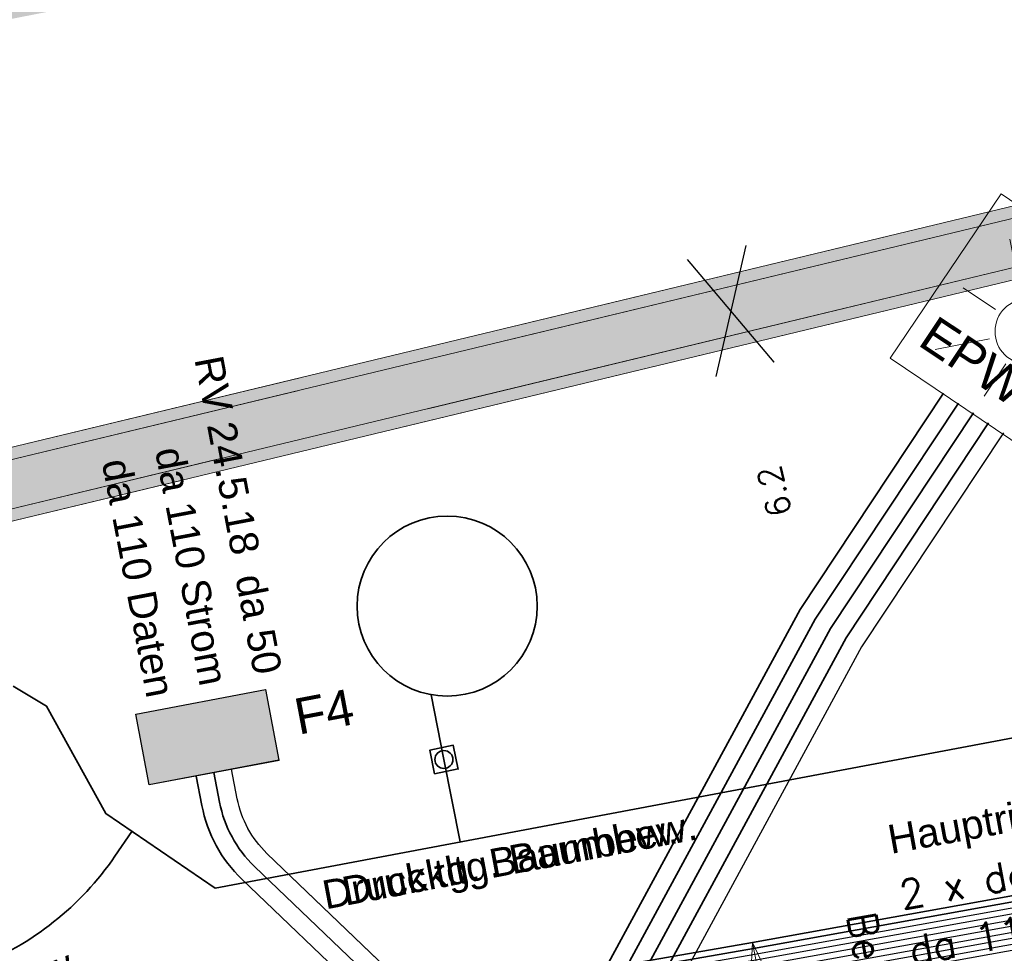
# Model space of a CAD drawing. Header units: metres. Extents: x -502 to 161, y -108 to 174.
# Tile 208 of 256: x -192 to -184, y -31 to -23. Entities that reach past the tile are written whole.
import ezdxf

# ---------------------------------------------------------------- set-up
doc = ezdxf.new("R2010")
doc.units = ezdxf.units.M
doc.header["$LTSCALE"] = 0.1
for name, pattern in [('125', [101.6, 100.001, -1.599]), ('237', [93, 75, -18]), ('239', [93, 75, -18])]:
    doc.linetypes.add(name, pattern=pattern)
for name, color, linetype in [('BRI31-005.05-5p02-Koordinierung Lageplan 4. BA ZOB West 2022-06-15', 7, 'Continuous'), ('BRI31-005.06-5f07-Koordinierung Lageplan 4. BA ZOB Fernbusbahnh', 7, 'Continuous'), ('BRI32-005.02-5f05-Koordinierung Schemaplan 4 BA ZOB Teilbereich', 7, 'Continuous'), ('BRI32-005.03-5f06-Koordinierung Schemaplan 4 BA ZOB Teilbereich 2 Ost - Bahnhofsallee 2023-01-21', 7, 'Continuous')]:
    doc.layers.add(name, color=color, linetype=linetype)
doc.styles.add('Arial', font='arial.ttf')
doc.styles.add('Txt', font='txt_____.ttf')

# ---------------------------------------------------------------- blocks, each defined once
blk = doc.blocks.new('WP_LP-1020')
at = {"color": 7, "linetype": 'Continuous', "lineweight": 20, "transparency": 33554687}
for p, q in [((-0.8253, 0.8253), (0.8253, 0.8253)), ((-0.8253, -0.8253), (-0.8253, 0.8253)), ((0.8253, -0.8253), (0.8253, 0.8253)), ((-0.8253, -0.8253), (0.8253, -0.8253))]:
    blk.add_line(p, q, dxfattribs=at)
at = {"color": 1, "linetype": 'Continuous', "lineweight": 9, "true_color": 0xff0000, "transparency": 33554687}
for p, q in [((0, 0.649924), (0, 0.324962)), ((-0.554739, 0.55475), (-0.229777, 0.229788)), ((0.229777, 0.229788), (0.554739, 0.55475)), ((-0.324962, 0), (-0.649924, 0)), ((0.324962, 0), (0.649924, 0)), ((-0.229777, -0.229777), (-0.554739, -0.554739)), ((0.229777, -0.229777), (0.554739, -0.554739)), ((0, -0.324962), (0, -0.649924))]:
    blk.add_line(p, q, dxfattribs=at)
at = {"color": 7, "linetype": 'Continuous', "lineweight": 20, "transparency": 33554687}
blk.add_circle((0, 0), 0.272749, dxfattribs=at)
blk = doc.blocks.new('ALG_00093')
at = {"color": 1, "linetype": 'Continuous', "lineweight": 9, "true_color": 0xff0000, "transparency": 33554687, "flags": 128}
blk.add_lwpolyline([(0, 0), (0.3773, 0.09625), (0.3773, -0.09625), (0, 0)], dxfattribs=at)

msp = doc.modelspace()

# ---------------------------------------------------------------- linework, layer by layer
at = {"layer": 'BRI31-005.05-5p02-Koordinierung Lageplan 4. BA ZOB West 2022-06-15', "color": 7, "linetype": 'Continuous', "lineweight": 18, "transparency": 33554687}
for p, q in [((-180.8335, -23.798), (-207.3572, -30.1876)), ((-180.8335, -23.798), (-207.3572, -30.1876)), ((-180.8549, -23.906), (-207.289, -30.2741)), ((-180.8549, -23.906), (-207.289, -30.2741)), ((-180.7612, -24.2949), (-207.1953, -30.663)), ((-180.7612, -24.2949), (-207.1953, -30.663)), ((-180.693, -24.3814), (-207.2167, -30.771)), ((-180.693, -24.3814), (-207.2167, -30.771)), ((-186.1597, -24.8754), (-186.4116, -25.9647)), ((-185.9255, -25.8476), (-186.6458, -24.9925))]:
    msp.add_line(p, q, dxfattribs=at)
at = {"layer": 'BRI31-005.05-5p02-Koordinierung Lageplan 4. BA ZOB West 2022-06-15', "color": 7, "linetype": '125', "lineweight": 18, "transparency": 33554687}
for p, q in [((-186.1597, -24.8754), (-186.4116, -25.9647)), ((-185.9255, -25.8476), (-186.6458, -24.9925))]:
    msp.add_line(p, q, dxfattribs=at)
at = {"layer": 'BRI31-005.05-5p02-Koordinierung Lageplan 4. BA ZOB West 2022-06-15', "color": 7, "linetype": 'Continuous', "lineweight": 25, "transparency": 33554687}
for p, q in [((-186.1597, -24.8754), (-186.4116, -25.9647)), ((-185.9255, -25.8476), (-186.6458, -24.9925))]:
    msp.add_line(p, q, dxfattribs=at)
at = {"layer": 'BRI31-005.05-5p02-Koordinierung Lageplan 4. BA ZOB West 2022-06-15', "color": 142, "linetype": 'Continuous', "lineweight": 35, "true_color": 0x0099cc, "transparency": 33554687}
for p, q in [((-192.2656, -28.5452), (-191.9868, -28.7137)), ((-188.7817, -28.6174), (-188.6761, -29.1573)), ((-188.6761, -29.1573), (-188.5417, -29.8447))]:
    msp.add_line(p, q, dxfattribs=at)
at = {"layer": 'BRI31-005.05-5p02-Koordinierung Lageplan 4. BA ZOB West 2022-06-15', "color": 250, "linetype": 'Continuous', "lineweight": 25, "true_color": 0x333333, "transparency": 33554687, "flags": 128}
for points in [[(-178.2347, -30.0544), (-179.1357, -29.8924), (-180.3637, -30.1044), (-186.0237, -31.1244), (-193.0907, -32.3544), (-199.2367, -33.3944), (-200.6857, -33.7654), (-202.8467, -34.2434), (-206.2057, -35.0734), (-208.3897, -36.7434), (-214.3777, -38.5134), (-216.5857, -38.7694), (-217.3127, -38.8554), (-222.6167, -36.1834), (-223.7887, -35.3634), (-226.8857, -30.1354), (-227.0657, -27.9414), (-227.1787, -27.2534), (-228.4947, -20.5034), (-229.0277, -18.0634), (-224.7607, -11.6114)], [(-224.6437, -11.7044), (-228.8687, -18.0934), (-228.3477, -20.4734), (-227.0317, -27.2234), (-226.9157, -27.9294), (-226.7387, -30.0874), (-223.6747, -35.2584), (-222.5387, -36.0544), (-217.2887, -38.7014), (-216.6117, -38.6224), (-214.4077, -38.3664), (-208.4587, -36.6084), (-206.2717, -34.9354), (-202.8797, -34.0964), (-200.7457, -33.6254), (-199.2667, -33.2474), (-193.1147, -32.2074), (-186.0507, -30.9774), (-180.3907, -29.9574), (-179.1357, -29.7394), (-178.2047, -29.9074)], [(-178.2147, -29.9564), (-179.1357, -29.7904), (-180.3817, -30.0064), (-186.0417, -31.0264), (-193.1067, -32.2564), (-199.2567, -33.2964), (-200.7597, -33.6794), (-202.8687, -34.1454), (-206.2497, -34.9814), (-208.4357, -36.6534), (-214.3977, -38.4154), (-217.1177, -38.7314), (-222.5257, -36.0034), (-223.6367, -35.2234), (-226.6897, -30.0714), (-226.8657, -27.9254), (-226.9827, -27.2134), (-228.2987, -20.4634), (-228.8157, -18.1034), (-224.6047, -11.7354)], [(-178.2247, -30.0054), (-179.1357, -29.8414), (-180.3727, -30.0554), (-186.0327, -31.0754), (-193.0987, -32.3054), (-199.2467, -33.3454), (-200.7697, -33.7334), (-202.8577, -34.1944), (-206.2277, -35.0274), (-208.4127, -36.6984), (-214.3877, -38.4644), (-216.6287, -38.7244), (-216.9477, -38.7614), (-217.1087, -38.6784), (-222.4867, -35.9684), (-223.5987, -35.1884), (-226.6407, -30.0554), (-226.8157, -27.9214), (-226.9337, -27.2034), (-228.2497, -20.4534), (-228.7627, -18.1134), (-224.5657, -11.7664)], [(-178.1847, -29.8094), (-179.1357, -29.6374), (-180.4087, -29.8594), (-186.0687, -30.8794), (-193.1307, -32.1094), (-199.2867, -33.1494), (-202.9127, -33.9494), (-206.3377, -34.7974), (-208.5277, -36.4734), (-214.4377, -38.2194), (-216.6027, -38.4714), (-217.2647, -38.5434), (-222.4607, -35.9254), (-223.5607, -35.1534), (-226.5917, -30.0394), (-226.7657, -27.9174), (-226.8847, -27.1934), (-228.2007, -20.4434), (-228.7097, -18.1234), (-224.5267, -11.7974)], [(-178.1947, -29.8584), (-179.1357, -29.6884), (-180.3997, -29.9084), (-186.0597, -30.9284), (-193.1227, -32.1584), (-199.2767, -33.1984), (-202.9017, -33.9984), (-206.3157, -34.8434), (-208.5047, -36.5184), (-214.4277, -38.2684), (-217.0907, -38.5784), (-222.4567, -35.8684), (-223.5227, -35.1184), (-226.5427, -30.0234), (-226.7157, -27.9134), (-226.8357, -27.1844), (-228.1517, -20.4334), (-228.6567, -18.1334), (-224.4877, -11.8284)], [(-178.1657, -29.7114), (-179.1357, -29.5354), (-180.4267, -29.7614), (-186.0867, -30.7814), (-193.1467, -32.0114), (-199.3047, -33.0514), (-202.9357, -33.8514), (-206.3817, -34.7054), (-208.5737, -36.3834), (-214.4577, -38.1214), (-216.9157, -38.4004), (-217.0637, -38.4194), (-217.1517, -38.4314), (-222.3827, -35.7964), (-223.4467, -35.0484), (-226.4447, -29.9914), (-226.6157, -27.9054), (-226.7377, -27.1634), (-228.0537, -20.4134), (-228.5507, -18.1534), (-224.4097, -11.8904)], [(-178.1747, -29.7604), (-179.1357, -29.5864), (-180.4177, -29.8104), (-186.0777, -30.8304), (-193.1387, -32.0604), (-199.2967, -33.1004), (-202.9237, -33.9004), (-206.3597, -34.7514), (-208.5507, -36.4284), (-214.4477, -38.1704), (-216.9837, -38.4594), (-217.1887, -38.3564), (-222.3567, -35.7534), (-223.4087, -35.0134), (-226.3957, -29.9754), (-226.5657, -27.9014), (-226.6887, -27.1534), (-228.0047, -20.4034), (-228.4977, -18.1634), (-224.3707, -11.9214)]]:
    msp.add_lwpolyline(points, dxfattribs=at)
at = {"layer": 'BRI31-005.05-5p02-Koordinierung Lageplan 4. BA ZOB West 2022-06-15', "color": 190, "linetype": 'Continuous', "lineweight": 35, "true_color": 0x7f00ff, "transparency": 33554687, "flags": 128}
for points in [[(-178.1477, -29.6134), (-179.1357, -29.4334), (-180.4447, -29.6634), (-186.1047, -30.6834), (-193.1627, -31.9134), (-199.3207, -32.9534), (-202.9597, -33.7534), (-206.4257, -34.6134), (-208.6197, -36.2934), (-214.4777, -38.0234), (-217.0457, -38.3154), (-217.1367, -38.3264), (-222.3647, -35.6884), (-223.3707, -34.9784), (-226.3467, -29.9594), (-226.5157, -27.8974), (-226.6397, -27.1434), (-227.9557, -20.3934), (-228.4447, -18.1734), (-224.3317, -11.9524)], [(-178.1567, -29.6624), (-179.1357, -29.4844), (-180.4357, -29.7124), (-186.0957, -30.7324), (-193.1547, -31.9624), (-199.3127, -33.0024), (-202.9477, -33.8024), (-206.4037, -34.6594), (-208.5967, -36.3384), (-214.4677, -38.0724), (-216.9517, -38.3544), (-222.3047, -35.6674), (-223.3327, -34.9434), (-226.2977, -29.9434), (-226.4657, -27.8934), (-226.5907, -27.1334), (-227.9067, -20.3834), (-228.3917, -18.1834), (-224.2927, -11.9834)], [(-187.886, -32.716), (-187.9465, -32.3466), (-185.5827, -27.9892), (-184.3877, -26.187)], [(-184.2627, -26.2699), (-185.454, -28.0665), (-187.7901, -32.3731), (-187.738, -32.6918)]]:
    msp.add_lwpolyline(points, dxfattribs=at)
at = {"layer": 'BRI31-005.05-5p02-Koordinierung Lageplan 4. BA ZOB West 2022-06-15', "color": 7, "linetype": '239', "lineweight": 18, "transparency": 33554687, "flags": 128}
for points in [[(-180.8335, -23.798), (-207.3572, -30.1876), (-207.2167, -30.771), (-180.693, -24.3814)], [(-180.8549, -23.906), (-207.289, -30.2741), (-207.1953, -30.663), (-180.7612, -24.2949)]]:
    msp.add_lwpolyline(points, dxfattribs=at)
at = {"layer": 'BRI31-005.05-5p02-Koordinierung Lageplan 4. BA ZOB West 2022-06-15', "color": 7, "linetype": 'Continuous', "lineweight": 35, "transparency": 33554687, "flags": 128}
msp.add_lwpolyline([(-188.6365, -33.4554), (-188.6555, -33.339), (-185.7087, -27.9077), (-184.5127, -26.1041)], dxfattribs=at)
at = {"layer": 'BRI31-005.05-5p02-Koordinierung Lageplan 4. BA ZOB West 2022-06-15', "color": 3, "linetype": 'Continuous', "lineweight": 35, "true_color": 0x00ff00, "transparency": 33554687, "flags": 128}
msp.add_lwpolyline([(-187.59, -32.6676), (-187.6338, -32.3995), (-185.3254, -28.1439), (-184.1377, -26.3528)], dxfattribs=at)
at = {"layer": 'BRI31-005.05-5p02-Koordinierung Lageplan 4. BA ZOB West 2022-06-15', "color": 1, "linetype": '237', "lineweight": 25, "true_color": 0xff0000, "transparency": 33554687, "flags": 128}
for points in [[(-184.0127, -26.4357), (-185.1959, -28.2198), (-187.0496, -31.6371, 0.523308), (-186.6796, -32.3707)], [(-187.8425, -32.151), (-190.1512, -29.9394, -0.155952), (-190.3982, -29.4845), (-190.4449, -29.2389)]]:
    msp.add_lwpolyline(points, format="xyb", dxfattribs=at)
at = {"layer": 'BRI31-005.05-5p02-Koordinierung Lageplan 4. BA ZOB West 2022-06-15', "color": 7, "linetype": 'Continuous', "lineweight": 25, "transparency": 33554687, "flags": 128}
msp.add_lwpolyline([(-190.1642, -28.5747), (-190.052, -29.1641), (-191.1326, -29.3697), (-191.2448, -28.7803), (-190.1642, -28.5747)], dxfattribs=at)
at = {"layer": 'BRI31-005.05-5p02-Koordinierung Lageplan 4. BA ZOB West 2022-06-15', "color": 142, "linetype": 'Continuous', "lineweight": 35, "true_color": 0x0099cc, "transparency": 33554687, "flags": 128}
for points in [[(-191.9868, -28.7137), (-191.4946, -29.6069), (-190.5833, -30.2293), (-182.7842, -28.7599)], [(-188.5579, -29.2349), (-188.7537, -29.2756), (-188.7944, -29.0797), (-188.5986, -29.039), (-188.5569, -29.2396)]]:
    msp.add_lwpolyline(points, dxfattribs=at)
at = {"layer": 'BRI31-005.05-5p02-Koordinierung Lageplan 4. BA ZOB West 2022-06-15', "color": 3, "linetype": 'Continuous', "lineweight": 35, "true_color": 0x00ff00, "transparency": 33554687, "flags": 128}
msp.add_lwpolyline([(-188.1815, -32.768), (-188.27, -32.2272, 0.162592), (-188.5651, -31.6665), (-190.255, -30.0477), (-190.255, -30.0477, -0.155952), (-190.5456, -29.5125), (-190.5456, -29.5125), (-190.5923, -29.2669)], format="xyb", dxfattribs=at)
at = {"layer": 'BRI31-005.05-5p02-Koordinierung Lageplan 4. BA ZOB West 2022-06-15', "color": 7, "linetype": 'Continuous', "lineweight": 35, "transparency": 33554687, "flags": 128}
msp.add_lwpolyline([(-188.7845, -33.4796), (-189.0828, -31.6563, 0.162592), (-189.3779, -31.0956), (-190.3587, -30.156), (-190.3587, -30.156, -0.155952), (-190.6929, -29.5406), (-190.6929, -29.5406), (-190.7397, -29.295)], format="xyb", dxfattribs=at)
at = {"layer": 'BRI31-005.05-5p02-Koordinierung Lageplan 4. BA ZOB West 2022-06-15', "color": 142, "linetype": 'Continuous', "lineweight": 35, "true_color": 0x0099cc, "transparency": 33554687, "flags": 128}
msp.add_lwpolyline([(-191.2766, -29.7559), (-191.4175, -29.9623), (-191.4175, -29.9623, -0.151703), (-192.5794, -30.8838), (-192.5794, -30.8838), (-194.6729, -31.6944), (-194.6729, -31.6944, -0.112521), (-195.7724, -31.8553), (-195.7724, -31.8553), (-195.7724, -31.8553, 0.207166), (-197.6517, -32.4985), (-197.6517, -32.4985), (-198.8603, -33.5983), (-198.8603, -33.5983, 0.273003), (-199.5707, -36.0377), (-199.5707, -36.0377), (-199.0768, -37.9745), (-198.0003, -43.6689, -0.411189), (-199.5737, -46.0017), (-203.0729, -46.7007), (-203.1986, -47.2353)], format="xyb", dxfattribs=at)
at = {"layer": 'BRI31-005.05-5p02-Koordinierung Lageplan 4. BA ZOB West 2022-06-15', "color": 142, "linetype": 'Continuous', "lineweight": 35, "true_color": 0x0099cc, "transparency": 33554687}
for centre, radius in [((-188.6491, -27.8792), 0.75), ((-188.6761, -29.1573), 0.075)]:
    msp.add_circle(centre, radius, dxfattribs=at)
at = {"layer": 'BRI31-005.06-5f07-Koordinierung Lageplan 4. BA ZOB Fernbusbahnh', "color": 7, "linetype": 'Continuous', "lineweight": 13, "transparency": 33554687}
for p, q in [((-180.8335, -23.798), (-207.3572, -30.1876)), ((-180.8335, -23.798), (-207.3572, -30.1876)), ((-180.8549, -23.906), (-207.289, -30.2741)), ((-180.8549, -23.906), (-207.289, -30.2741)), ((-180.7612, -24.2949), (-207.1953, -30.663)), ((-180.7612, -24.2949), (-207.1953, -30.663)), ((-180.693, -24.3814), (-207.2167, -30.771)), ((-180.693, -24.3814), (-207.2167, -30.771)), ((-186.1597, -24.8754), (-186.4116, -25.9647)), ((-185.9255, -25.8476), (-186.6458, -24.9925))]:
    msp.add_line(p, q, dxfattribs=at)
at = {"layer": 'BRI31-005.06-5f07-Koordinierung Lageplan 4. BA ZOB Fernbusbahnh', "color": 7, "linetype": '125', "lineweight": 13, "transparency": 33554687}
for p, q in [((-186.1597, -24.8754), (-186.4116, -25.9647)), ((-185.9255, -25.8476), (-186.6458, -24.9925))]:
    msp.add_line(p, q, dxfattribs=at)
at = {"layer": 'BRI31-005.06-5f07-Koordinierung Lageplan 4. BA ZOB Fernbusbahnh', "color": 7, "linetype": 'Continuous', "lineweight": 20, "transparency": 33554687}
for p, q in [((-186.1597, -24.8754), (-186.4116, -25.9647)), ((-185.9255, -25.8476), (-186.6458, -24.9925))]:
    msp.add_line(p, q, dxfattribs=at)
at = {"layer": 'BRI31-005.06-5f07-Koordinierung Lageplan 4. BA ZOB Fernbusbahnh', "color": 142, "linetype": 'Continuous', "lineweight": 30, "true_color": 0x0099cc, "transparency": 33554687}
for p, q in [((-192.2656, -28.5452), (-191.9868, -28.7137)), ((-188.7817, -28.6174), (-188.6761, -29.1573)), ((-188.6761, -29.1573), (-188.5417, -29.8447))]:
    msp.add_line(p, q, dxfattribs=at)
at = {"layer": 'BRI31-005.06-5f07-Koordinierung Lageplan 4. BA ZOB Fernbusbahnh', "color": 1, "linetype": 'Continuous', "lineweight": 13, "true_color": 0xff0000, "transparency": 33554687}
msp.add_line((-186.1047, -30.6834), (-185.1774, -35.3594), dxfattribs=at)
at = {"layer": 'BRI31-005.06-5f07-Koordinierung Lageplan 4. BA ZOB Fernbusbahnh', "color": 250, "linetype": 'Continuous', "lineweight": 20, "true_color": 0x333333, "transparency": 33554687, "flags": 128}
for points in [[(-178.2347, -30.0544), (-179.1357, -29.8924), (-180.3637, -30.1044), (-186.0237, -31.1244), (-193.0907, -32.3544), (-199.2367, -33.3944), (-200.6857, -33.7654), (-202.8467, -34.2434), (-206.2057, -35.0734), (-208.3897, -36.7434), (-214.3777, -38.5134), (-216.5857, -38.7694), (-217.3127, -38.8554), (-222.6167, -36.1834), (-223.7887, -35.3634), (-226.8857, -30.1354), (-227.0657, -27.9414), (-227.1787, -27.2534), (-228.4947, -20.5034), (-229.0277, -18.0634), (-224.7607, -11.6114)], [(-224.6437, -11.7044), (-228.8687, -18.0934), (-228.3477, -20.4734), (-227.0317, -27.2234), (-226.9157, -27.9294), (-226.7387, -30.0874), (-223.6747, -35.2584), (-222.5387, -36.0544), (-217.2887, -38.7014), (-216.6117, -38.6224), (-214.4077, -38.3664), (-208.4587, -36.6084), (-206.2717, -34.9354), (-202.8797, -34.0964), (-200.7457, -33.6254), (-199.2667, -33.2474), (-193.1147, -32.2074), (-186.0507, -30.9774), (-180.3907, -29.9574), (-179.1357, -29.7394), (-178.2047, -29.9074)], [(-178.2147, -29.9564), (-179.1357, -29.7904), (-180.3817, -30.0064), (-186.0417, -31.0264), (-193.1067, -32.2564), (-199.2567, -33.2964), (-200.7597, -33.6794), (-202.8687, -34.1454), (-206.2497, -34.9814), (-208.4357, -36.6534), (-214.3977, -38.4154), (-217.1177, -38.7314), (-222.5257, -36.0034), (-223.6367, -35.2234), (-226.6897, -30.0714), (-226.8657, -27.9254), (-226.9827, -27.2134), (-228.2987, -20.4634), (-228.8157, -18.1034), (-224.6047, -11.7354)], [(-178.2247, -30.0054), (-179.1357, -29.8414), (-180.3727, -30.0554), (-186.0327, -31.0754), (-193.0987, -32.3054), (-199.2467, -33.3454), (-200.7697, -33.7334), (-202.8577, -34.1944), (-206.2277, -35.0274), (-208.4127, -36.6984), (-214.3877, -38.4644), (-216.6287, -38.7244), (-216.9477, -38.7614), (-217.1087, -38.6784), (-222.4867, -35.9684), (-223.5987, -35.1884), (-226.6407, -30.0554), (-226.8157, -27.9214), (-226.9337, -27.2034), (-228.2497, -20.4534), (-228.7627, -18.1134), (-224.5657, -11.7664)], [(-178.1847, -29.8094), (-179.1357, -29.6374), (-180.4087, -29.8594), (-186.0687, -30.8794), (-193.1307, -32.1094), (-199.2867, -33.1494), (-202.9127, -33.9494), (-206.3377, -34.7974), (-208.5277, -36.4734), (-214.4377, -38.2194), (-216.6027, -38.4714), (-217.2647, -38.5434), (-222.4607, -35.9254), (-223.5607, -35.1534), (-226.5917, -30.0394), (-226.7657, -27.9174), (-226.8847, -27.1934), (-228.2007, -20.4434), (-228.7097, -18.1234), (-224.5267, -11.7974)], [(-178.1947, -29.8584), (-179.1357, -29.6884), (-180.3997, -29.9084), (-186.0597, -30.9284), (-193.1227, -32.1584), (-199.2767, -33.1984), (-202.9017, -33.9984), (-206.3157, -34.8434), (-208.5047, -36.5184), (-214.4277, -38.2684), (-217.0907, -38.5784), (-222.4567, -35.8684), (-223.5227, -35.1184), (-226.5427, -30.0234), (-226.7157, -27.9134), (-226.8357, -27.1844), (-228.1517, -20.4334), (-228.6567, -18.1334), (-224.4877, -11.8284)], [(-178.1657, -29.7114), (-179.1357, -29.5354), (-180.4267, -29.7614), (-186.0867, -30.7814), (-193.1467, -32.0114), (-199.3047, -33.0514), (-202.9357, -33.8514), (-206.3817, -34.7054), (-208.5737, -36.3834), (-214.4577, -38.1214), (-216.9157, -38.4004), (-217.0637, -38.4194), (-217.1517, -38.4314), (-222.3827, -35.7964), (-223.4467, -35.0484), (-226.4447, -29.9914), (-226.6157, -27.9054), (-226.7377, -27.1634), (-228.0537, -20.4134), (-228.5507, -18.1534), (-224.4097, -11.8904)], [(-178.1747, -29.7604), (-179.1357, -29.5864), (-180.4177, -29.8104), (-186.0777, -30.8304), (-193.1387, -32.0604), (-199.2967, -33.1004), (-202.9237, -33.9004), (-206.3597, -34.7514), (-208.5507, -36.4284), (-214.4477, -38.1704), (-216.9837, -38.4594), (-217.1887, -38.3564), (-222.3567, -35.7534), (-223.4087, -35.0134), (-226.3957, -29.9754), (-226.5657, -27.9014), (-226.6887, -27.1534), (-228.0047, -20.4034), (-228.4977, -18.1634), (-224.3707, -11.9214)]]:
    msp.add_lwpolyline(points, dxfattribs=at)
at = {"layer": 'BRI31-005.06-5f07-Koordinierung Lageplan 4. BA ZOB Fernbusbahnh', "color": 190, "linetype": 'Continuous', "lineweight": 30, "true_color": 0x7f00ff, "transparency": 33554687, "flags": 128}
for points in [[(-178.1477, -29.6134), (-179.1357, -29.4334), (-180.4447, -29.6634), (-186.1047, -30.6834), (-193.1627, -31.9134), (-199.3207, -32.9534), (-202.9597, -33.7534), (-206.4257, -34.6134), (-208.6197, -36.2934), (-214.4777, -38.0234), (-217.0457, -38.3154), (-217.1367, -38.3264), (-222.3647, -35.6884), (-223.3707, -34.9784), (-226.3467, -29.9594), (-226.5157, -27.8974), (-226.6397, -27.1434), (-227.9557, -20.3934), (-228.4447, -18.1734), (-224.3317, -11.9524)], [(-178.1567, -29.6624), (-179.1357, -29.4844), (-180.4357, -29.7124), (-186.0957, -30.7324), (-193.1547, -31.9624), (-199.3127, -33.0024), (-202.9477, -33.8024), (-206.4037, -34.6594), (-208.5967, -36.3384), (-214.4677, -38.0724), (-216.9517, -38.3544), (-222.3047, -35.6674), (-223.3327, -34.9434), (-226.2977, -29.9434), (-226.4657, -27.8934), (-226.5907, -27.1334), (-227.9067, -20.3834), (-228.3917, -18.1834), (-224.2927, -11.9834)], [(-184.2627, -26.2699), (-185.454, -28.0665), (-187.7901, -32.3731), (-187.738, -32.6918)]]:
    msp.add_lwpolyline(points, dxfattribs=at)
at = {"layer": 'BRI31-005.06-5f07-Koordinierung Lageplan 4. BA ZOB Fernbusbahnh', "color": 7, "linetype": '239', "lineweight": 13, "transparency": 33554687, "flags": 128}
for points in [[(-180.8335, -23.798), (-207.3572, -30.1876), (-207.2167, -30.771), (-180.693, -24.3814)], [(-180.8549, -23.906), (-207.289, -30.2741), (-207.1953, -30.663), (-180.7612, -24.2949)]]:
    msp.add_lwpolyline(points, dxfattribs=at)
at = {"layer": 'BRI31-005.06-5f07-Koordinierung Lageplan 4. BA ZOB Fernbusbahnh', "color": 1, "linetype": '237', "lineweight": 20, "true_color": 0xff0000, "transparency": 33554687, "flags": 128}
for points in [[(-184.0127, -26.4357), (-185.1959, -28.2198), (-187.0496, -31.6371, 0.523308), (-186.6796, -32.3707)], [(-187.8425, -32.151), (-190.1512, -29.9394, -0.155952), (-190.3982, -29.4845), (-190.4449, -29.2389)]]:
    msp.add_lwpolyline(points, format="xyb", dxfattribs=at)
at = {"layer": 'BRI31-005.06-5f07-Koordinierung Lageplan 4. BA ZOB Fernbusbahnh', "color": 7, "linetype": 'Continuous', "lineweight": 20, "transparency": 33554687, "flags": 128}
msp.add_lwpolyline([(-190.1613, -28.5752), (-190.0502, -29.1648), (-191.1312, -29.3685), (-191.2423, -28.7788), (-190.1613, -28.5752)], dxfattribs=at)
at = {"layer": 'BRI31-005.06-5f07-Koordinierung Lageplan 4. BA ZOB Fernbusbahnh', "color": 142, "linetype": 'Continuous', "lineweight": 30, "true_color": 0x0099cc, "transparency": 33554687, "flags": 128}
for points in [[(-191.9868, -28.7137), (-191.4946, -29.6069), (-190.5833, -30.2293), (-182.7842, -28.7599)], [(-188.5579, -29.2349), (-188.7537, -29.2756), (-188.7944, -29.0797), (-188.5986, -29.039), (-188.5569, -29.2396)]]:
    msp.add_lwpolyline(points, dxfattribs=at)
at = {"layer": 'BRI31-005.06-5f07-Koordinierung Lageplan 4. BA ZOB Fernbusbahnh', "color": 3, "linetype": 'Continuous', "lineweight": 30, "true_color": 0x00ff00, "transparency": 33554687, "flags": 128}
msp.add_lwpolyline([(-188.1815, -32.768), (-188.27, -32.2272, 0.162592), (-188.5651, -31.6665), (-190.255, -30.0477), (-190.255, -30.0477, -0.155952), (-190.5456, -29.5125), (-190.5456, -29.5125), (-190.5923, -29.2669)], format="xyb", dxfattribs=at)
at = {"layer": 'BRI31-005.06-5f07-Koordinierung Lageplan 4. BA ZOB Fernbusbahnh', "color": 7, "linetype": 'Continuous', "lineweight": 30, "transparency": 33554687, "flags": 128}
msp.add_lwpolyline([(-188.7845, -33.4796), (-189.0828, -31.6563, 0.162592), (-189.3779, -31.0956), (-190.3587, -30.156), (-190.3587, -30.156, -0.155952), (-190.6929, -29.5406), (-190.6929, -29.5406), (-190.7397, -29.295)], format="xyb", dxfattribs=at)
at = {"layer": 'BRI31-005.06-5f07-Koordinierung Lageplan 4. BA ZOB Fernbusbahnh', "color": 142, "linetype": 'Continuous', "lineweight": 30, "true_color": 0x0099cc, "transparency": 33554687, "flags": 128}
msp.add_lwpolyline([(-191.2766, -29.7559), (-191.4175, -29.9623), (-191.4175, -29.9623, -0.151703), (-192.5794, -30.8838), (-192.5794, -30.8838), (-194.6729, -31.6944), (-194.6729, -31.6944, -0.112521), (-195.7724, -31.8553), (-195.7724, -31.8553), (-195.7724, -31.8553, 0.207166), (-197.6517, -32.4985), (-197.6517, -32.4985), (-198.8603, -33.5983), (-198.8603, -33.5983, 0.273003), (-199.5707, -36.0377), (-199.5707, -36.0377), (-199.0768, -37.9745), (-198.0003, -43.6689, -0.411189), (-199.5737, -46.0017), (-203.0729, -46.7007), (-203.1986, -47.2353)], format="xyb", dxfattribs=at)
at = {"layer": 'BRI31-005.06-5f07-Koordinierung Lageplan 4. BA ZOB Fernbusbahnh', "color": 7, "linetype": 'Continuous', "lineweight": 30, "transparency": 33554687}
msp.add_polyline3d([(-188.6365, -33.4554, 0), (-188.6555, -33.339, 0), (-185.7087, -27.9077, 0), (-184.5127, -26.1041, 0)], dxfattribs=at)
at = {"layer": 'BRI31-005.06-5f07-Koordinierung Lageplan 4. BA ZOB Fernbusbahnh', "color": 190, "linetype": 'Continuous', "lineweight": 30, "true_color": 0x7f00ff, "transparency": 33554687}
msp.add_polyline3d([(-187.886, -32.716, 0), (-187.9465, -32.3466, 0), (-185.5827, -27.9892, 0), (-184.3877, -26.187, 0)], dxfattribs=at)
at = {"layer": 'BRI31-005.06-5f07-Koordinierung Lageplan 4. BA ZOB Fernbusbahnh', "color": 3, "linetype": 'Continuous', "lineweight": 30, "true_color": 0x00ff00, "transparency": 33554687}
msp.add_polyline3d([(-187.59, -32.6676, 0), (-187.6338, -32.3995, 0), (-185.3254, -28.1439, 0), (-184.1377, -26.3528, 0)], dxfattribs=at)
at = {"layer": 'BRI31-005.06-5f07-Koordinierung Lageplan 4. BA ZOB Fernbusbahnh', "color": 142, "linetype": 'Continuous', "lineweight": 30, "true_color": 0x0099cc, "transparency": 33554687}
for centre, radius in [((-188.6491, -27.8792), 0.75), ((-188.6761, -29.1573), 0.075)]:
    msp.add_circle(centre, radius, dxfattribs=at)
at = {"layer": 'BRI31-005.06-5f07-Koordinierung Lageplan 4. BA ZOB Fernbusbahnh', "color": 2, "linetype": 'Continuous', "true_color": 0xffff00, "transparency": 33554687}
msp.add_solid([(-186.8047, -21.9162), (-186.8814, -21.5236), (-206.0817, -25.6843), (-206.1585, -25.2917)], dxfattribs=at)
at = {"layer": 'BRI31-005.06-5f07-Koordinierung Lageplan 4. BA ZOB Fernbusbahnh', "color": 251, "linetype": 'Continuous', "true_color": 0x5b5b5b, "transparency": 33554687}
msp.add_solid([(-180.693, -24.3814), (-180.8335, -23.798), (-207.2167, -30.771), (-207.3572, -30.1876)], dxfattribs=at)
at = {"layer": 'BRI31-005.06-5f07-Koordinierung Lageplan 4. BA ZOB Fernbusbahnh', "color": 213, "linetype": 'Continuous', "true_color": 0xcc66cc, "transparency": 33554687}
msp.add_solid([(-190.1613, -28.5752), (-191.2423, -28.7788), (-190.0502, -29.1648), (-191.1312, -29.3685)], dxfattribs=at)
at = {"layer": 'BRI32-005.02-5f05-Koordinierung Schemaplan 4 BA ZOB Teilbereich', "color": 250, "linetype": 'Continuous', "lineweight": 25, "true_color": 0x333333, "transparency": 33554687, "flags": 128}
for points in [[(-178.2347, -30.0544), (-179.1357, -29.8924), (-180.3637, -30.1044), (-186.0237, -31.1244), (-193.0907, -32.3544), (-199.2367, -33.3944), (-200.6857, -33.7654), (-202.8467, -34.2434), (-206.2057, -35.0734), (-208.3897, -36.7434), (-214.3777, -38.5134), (-216.5857, -38.7694), (-217.3127, -38.8554), (-222.6167, -36.1834), (-223.7887, -35.3634), (-226.8857, -30.1354), (-227.0657, -27.9414), (-227.1787, -27.2534), (-228.4947, -20.5034), (-229.0277, -18.0634), (-224.7607, -11.6114)], [(-224.6437, -11.7044), (-228.8687, -18.0934), (-228.3477, -20.4734), (-227.0317, -27.2234), (-226.9157, -27.9294), (-226.7387, -30.0874), (-223.6747, -35.2584), (-222.5387, -36.0544), (-217.2887, -38.7014), (-216.6117, -38.6224), (-214.4077, -38.3664), (-208.4587, -36.6084), (-206.2717, -34.9354), (-202.8797, -34.0964), (-200.7457, -33.6254), (-199.2667, -33.2474), (-193.1147, -32.2074), (-186.0507, -30.9774), (-180.3907, -29.9574), (-179.1357, -29.7394), (-178.2047, -29.9074)], [(-178.2147, -29.9564), (-179.1357, -29.7904), (-180.3817, -30.0064), (-186.0417, -31.0264), (-193.1067, -32.2564), (-199.2567, -33.2964), (-200.7597, -33.6794), (-202.8687, -34.1454), (-206.2497, -34.9814), (-208.4357, -36.6534), (-214.3977, -38.4154), (-217.1177, -38.7314), (-222.5257, -36.0034), (-223.6367, -35.2234), (-226.6897, -30.0714), (-226.8657, -27.9254), (-226.9827, -27.2134), (-228.2987, -20.4634), (-228.8157, -18.1034), (-224.6047, -11.7354)], [(-178.2247, -30.0054), (-179.1357, -29.8414), (-180.3727, -30.0554), (-186.0327, -31.0754), (-193.0987, -32.3054), (-199.2467, -33.3454), (-200.7697, -33.7334), (-202.8577, -34.1944), (-206.2277, -35.0274), (-208.4127, -36.6984), (-214.3877, -38.4644), (-216.6287, -38.7244), (-216.9477, -38.7614), (-217.1087, -38.6784), (-222.4867, -35.9684), (-223.5987, -35.1884), (-226.6407, -30.0554), (-226.8157, -27.9214), (-226.9337, -27.2034), (-228.2497, -20.4534), (-228.7627, -18.1134), (-224.5657, -11.7664)], [(-178.1657, -29.7114), (-179.1357, -29.5354), (-180.4267, -29.7614), (-186.0867, -30.7814), (-193.1467, -32.0114), (-199.3047, -33.0514), (-202.9357, -33.8514), (-206.3817, -34.7054), (-208.5737, -36.3834), (-214.4577, -38.1214), (-216.9157, -38.4004), (-217.0637, -38.4194), (-217.1517, -38.4314), (-222.3827, -35.7964), (-223.4467, -35.0484), (-226.4447, -29.9914), (-226.6157, -27.9054), (-226.7377, -27.1634), (-228.0537, -20.4134), (-228.5507, -18.1534), (-224.4097, -11.8904)], [(-178.1747, -29.7604), (-179.1357, -29.5864), (-180.4177, -29.8104), (-186.0777, -30.8304), (-193.1387, -32.0604), (-199.2967, -33.1004), (-202.9237, -33.9004), (-206.3597, -34.7514), (-208.5507, -36.4284), (-214.4477, -38.1704), (-216.9837, -38.4594), (-217.1887, -38.3564), (-222.3567, -35.7534), (-223.4087, -35.0134), (-226.3957, -29.9754), (-226.5657, -27.9014), (-226.6887, -27.1534), (-228.0047, -20.4034), (-228.4977, -18.1634), (-224.3707, -11.9214)]]:
    msp.add_lwpolyline(points, dxfattribs=at)
at = {"layer": 'BRI32-005.02-5f05-Koordinierung Schemaplan 4 BA ZOB Teilbereich', "color": 190, "linetype": 'Continuous', "lineweight": 35, "true_color": 0x7f00ff, "transparency": 33554687, "flags": 128}
for points in [[(-178.1477, -29.6134), (-179.1357, -29.4334), (-180.4447, -29.6634), (-186.1047, -30.6834), (-193.1627, -31.9134), (-199.3207, -32.9534), (-202.9597, -33.7534), (-206.4257, -34.6134), (-208.6197, -36.2934), (-214.4777, -38.0234), (-217.0457, -38.3154), (-217.1367, -38.3264), (-222.3647, -35.6884), (-223.3707, -34.9784), (-226.3467, -29.9594), (-226.5157, -27.8974), (-226.6397, -27.1434), (-227.9557, -20.3934), (-228.4447, -18.1734), (-224.3317, -11.9524)], [(-178.1567, -29.6624), (-179.1357, -29.4844), (-180.4357, -29.7124), (-186.0957, -30.7324), (-193.1547, -31.9624), (-199.3127, -33.0024), (-202.9477, -33.8024), (-206.4037, -34.6594), (-208.5967, -36.3384), (-214.4677, -38.0724), (-216.9517, -38.3544), (-222.3047, -35.6674), (-223.3327, -34.9434), (-226.2977, -29.9434), (-226.4657, -27.8934), (-226.5907, -27.1334), (-227.9067, -20.3834), (-228.3917, -18.1834), (-224.2927, -11.9834)]]:
    msp.add_lwpolyline(points, dxfattribs=at)
at = {"layer": 'BRI32-005.03-5f06-Koordinierung Schemaplan 4 BA ZOB Teilbereich 2 Ost - Bahnhofsallee 2023-01-21', "color": 250, "linetype": 'Continuous', "lineweight": 20, "true_color": 0x333333, "transparency": 33554687, "flags": 128}
for points in [[(-178.2347, -30.0544), (-179.1357, -29.8924), (-180.3637, -30.1044), (-186.0237, -31.1244), (-193.0907, -32.3544), (-199.2367, -33.3944), (-200.6857, -33.7654), (-202.8467, -34.2434), (-206.2057, -35.0734), (-208.3897, -36.7434), (-214.3777, -38.5134), (-216.5857, -38.7694), (-217.3127, -38.8554), (-222.6167, -36.1834), (-223.7887, -35.3634), (-226.8857, -30.1354), (-227.0657, -27.9414), (-227.1787, -27.2534), (-228.4947, -20.5034), (-229.0277, -18.0634), (-224.7607, -11.6114)], [(-224.6437, -11.7044), (-228.8687, -18.0934), (-228.3477, -20.4734), (-227.0317, -27.2234), (-226.9157, -27.9294), (-226.7387, -30.0874), (-223.6747, -35.2584), (-222.5387, -36.0544), (-217.2887, -38.7014), (-216.6117, -38.6224), (-214.4077, -38.3664), (-208.4587, -36.6084), (-206.2717, -34.9354), (-202.8797, -34.0964), (-200.7457, -33.6254), (-199.2667, -33.2474), (-193.1147, -32.2074), (-186.0507, -30.9774), (-180.3907, -29.9574), (-179.1357, -29.7394), (-178.2047, -29.9074)], [(-178.2147, -29.9564), (-179.1357, -29.7904), (-180.3817, -30.0064), (-186.0417, -31.0264), (-193.1067, -32.2564), (-199.2567, -33.2964), (-200.7597, -33.6794), (-202.8687, -34.1454), (-206.2497, -34.9814), (-208.4357, -36.6534), (-214.3977, -38.4154), (-217.1177, -38.7314), (-222.5257, -36.0034), (-223.6367, -35.2234), (-226.6897, -30.0714), (-226.8657, -27.9254), (-226.9827, -27.2134), (-228.2987, -20.4634), (-228.8157, -18.1034), (-224.6047, -11.7354)], [(-178.2247, -30.0054), (-179.1357, -29.8414), (-180.3727, -30.0554), (-186.0327, -31.0754), (-193.0987, -32.3054), (-199.2467, -33.3454), (-200.7697, -33.7334), (-202.8577, -34.1944), (-206.2277, -35.0274), (-208.4127, -36.6984), (-214.3877, -38.4644), (-216.6287, -38.7244), (-216.9477, -38.7614), (-217.1087, -38.6784), (-222.4867, -35.9684), (-223.5987, -35.1884), (-226.6407, -30.0554), (-226.8157, -27.9214), (-226.9337, -27.2034), (-228.2497, -20.4534), (-228.7627, -18.1134), (-224.5657, -11.7664)], [(-178.1847, -29.8094), (-179.1357, -29.6374), (-180.4087, -29.8594), (-186.0687, -30.8794), (-193.1307, -32.1094), (-199.2867, -33.1494), (-202.9127, -33.9494), (-206.3377, -34.7974), (-208.5277, -36.4734), (-214.4377, -38.2194), (-216.6027, -38.4714), (-217.2647, -38.5434), (-222.4607, -35.9254), (-223.5607, -35.1534), (-226.5917, -30.0394), (-226.7657, -27.9174), (-226.8847, -27.1934), (-228.2007, -20.4434), (-228.7097, -18.1234), (-224.5267, -11.7974)], [(-178.1947, -29.8584), (-179.1357, -29.6884), (-180.3997, -29.9084), (-186.0597, -30.9284), (-193.1227, -32.1584), (-199.2767, -33.1984), (-202.9017, -33.9984), (-206.3157, -34.8434), (-208.5047, -36.5184), (-214.4277, -38.2684), (-217.0907, -38.5784), (-222.4567, -35.8684), (-223.5227, -35.1184), (-226.5427, -30.0234), (-226.7157, -27.9134), (-226.8357, -27.1844), (-228.1517, -20.4334), (-228.6567, -18.1334), (-224.4877, -11.8284)], [(-178.1657, -29.7114), (-179.1357, -29.5354), (-180.4267, -29.7614), (-186.0867, -30.7814), (-193.1467, -32.0114), (-199.3047, -33.0514), (-202.9357, -33.8514), (-206.3817, -34.7054), (-208.5737, -36.3834), (-214.4577, -38.1214), (-216.9157, -38.4004), (-217.0637, -38.4194), (-217.1517, -38.4314), (-222.3827, -35.7964), (-223.4467, -35.0484), (-226.4447, -29.9914), (-226.6157, -27.9054), (-226.7377, -27.1634), (-228.0537, -20.4134), (-228.5507, -18.1534), (-224.4097, -11.8904)], [(-178.1747, -29.7604), (-179.1357, -29.5864), (-180.4177, -29.8104), (-186.0777, -30.8304), (-193.1387, -32.0604), (-199.2967, -33.1004), (-202.9237, -33.9004), (-206.3597, -34.7514), (-208.5507, -36.4284), (-214.4477, -38.1704), (-216.9837, -38.4594), (-217.1887, -38.3564), (-222.3567, -35.7534), (-223.4087, -35.0134), (-226.3957, -29.9754), (-226.5657, -27.9014), (-226.6887, -27.1534), (-228.0047, -20.4034), (-228.4977, -18.1634), (-224.3707, -11.9214)]]:
    msp.add_lwpolyline(points, dxfattribs=at)
at = {"layer": 'BRI32-005.03-5f06-Koordinierung Schemaplan 4 BA ZOB Teilbereich 2 Ost - Bahnhofsallee 2023-01-21', "color": 190, "linetype": 'Continuous', "lineweight": 30, "true_color": 0x7f00ff, "transparency": 33554687, "flags": 128}
for points in [[(-178.1477, -29.6134), (-179.1357, -29.4334), (-180.4447, -29.6634), (-186.1047, -30.6834), (-193.1627, -31.9134), (-199.3207, -32.9534), (-202.9597, -33.7534), (-206.4257, -34.6134), (-208.6197, -36.2934), (-214.4777, -38.0234), (-217.0457, -38.3154), (-217.1367, -38.3264), (-222.3647, -35.6884), (-223.3707, -34.9784), (-226.3467, -29.9594), (-226.5157, -27.8974), (-226.6397, -27.1434), (-227.9557, -20.3934), (-228.4447, -18.1734), (-224.3317, -11.9524)], [(-178.1567, -29.6624), (-179.1357, -29.4844), (-180.4357, -29.7124), (-186.0957, -30.7324), (-193.1547, -31.9624), (-199.3127, -33.0024), (-202.9477, -33.8024), (-206.4037, -34.6594), (-208.5967, -36.3384), (-214.4677, -38.0724), (-216.9517, -38.3544), (-222.3047, -35.6674), (-223.3327, -34.9434), (-226.2977, -29.9434), (-226.4657, -27.8934), (-226.5907, -27.1334), (-227.9067, -20.3834), (-228.3917, -18.1834), (-224.2927, -11.9834)]]:
    msp.add_lwpolyline(points, dxfattribs=at)

# ---------------------------------------------------------------- block references
at = {"layer": 'BRI31-005.06-5f07-Koordinierung Lageplan 4. BA ZOB Fernbusbahnh', "color": 7, "transparency": 33554687, "rotation": 235.9619934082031}
msp.add_blockref('WP_LP-1020', (-183.8113, -25.5909), dxfattribs=at)
at = {"layer": 'BRI31-005.06-5f07-Koordinierung Lageplan 4. BA ZOB Fernbusbahnh', "color": 7, "transparency": 33554687, "xscale": 0.699999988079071, "yscale": 0.699999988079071, "zscale": 0.699999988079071, "rotation": 281.2162719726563}
msp.add_blockref('ALG_00093', (-186.1047, -30.6834), dxfattribs=at)

# ---------------------------------------------------------------- texts
at = {"layer": 'BRI31-005.05-5p02-Koordinierung Lageplan 4. BA ZOB West 2022-06-15', "color": 190, "true_color": 0x7f00ff, "transparency": 33554687, "insert": (-184.5719, -25.4488), "char_height": 0.3, "attachment_point": 1, "rotation": 326.448, "line_spacing_factor": 0.25, "style": 'Arial'}
msp.add_mtext('EPW11', dxfattribs=at)
at = {"layer": 'BRI31-005.05-5p02-Koordinierung Lageplan 4. BA ZOB West 2022-06-15', "color": 1, "true_color": 0xff0000, "transparency": 33554687, "char_height": 0.24, "attachment_point": 1, "rotation": 280.77399, "line_spacing_factor": 0.25, "style": 'Arial'}
for s, insert in [('RV 24.5.18', (-190.5203, -25.7758)), ('da 50', (-190.1792, -27.5946))]:
    msp.add_mtext(s, dxfattribs=dict(at, insert=insert))
at = {"layer": 'BRI31-005.05-5p02-Koordinierung Lageplan 4. BA ZOB West 2022-06-15', "color": 7, "transparency": 33554687, "attachment_point": 1, "line_spacing_factor": 0.25}
for s, insert, char_height, rotation, style in [('da 110 Strom', (-190.8488, -26.5354), 0.24, 280.77399, 'Arial'), ('da 110 Daten', (-191.292, -26.6329), 0.24, 280.77399, 'Arial'), ('6.2', (-185.9707, -27.1545), 0.2, 103.5446, 'Txt'), ('F4', (-189.9437, -28.6566), 0.3, 10.77399, 'Arial'), ('Hauptring Bestand 2 x da 110', (-184.9946, -29.7082), 0.24, 10.278, 'Arial'), ('2 x da 110 LSA', (-184.899, -30.1709), 0.24, 10.28772, 'Txt'), ('da 110 PLS', (-184.8175, -30.6349), 0.24, 10.28772, 'Txt'), ('Bestand', (-185.0827, -30.4102), 0.24, 280.28772, 'Txt')]:
    msp.add_mtext(s, dxfattribs=dict(at, insert=insert, char_height=char_height, rotation=rotation, style=style))
at = {"layer": 'BRI31-005.05-5p02-Koordinierung Lageplan 4. BA ZOB West 2022-06-15', "color": 5, "true_color": 0x0000ff, "transparency": 33554687, "insert": (-189.7065, -30.1711), "char_height": 0.24, "attachment_point": 1, "rotation": 10.67004, "line_spacing_factor": 0.25, "style": 'Arial'}
msp.add_mtext('Druckltg. Baumbew.', dxfattribs=at)
at = {"layer": 'BRI31-005.06-5f07-Koordinierung Lageplan 4. BA ZOB Fernbusbahnh', "color": 190, "true_color": 0x7f00ff, "transparency": 33554687, "insert": (-184.5719, -25.4488), "char_height": 0.3, "attachment_point": 1, "rotation": 326.448, "line_spacing_factor": 0.25, "style": 'Arial'}
msp.add_mtext('EPW11', dxfattribs=at)
at = {"layer": 'BRI31-005.06-5f07-Koordinierung Lageplan 4. BA ZOB Fernbusbahnh', "color": 1, "true_color": 0xff0000, "transparency": 33554687, "char_height": 0.24, "attachment_point": 1, "rotation": 280.77399, "line_spacing_factor": 0.25, "style": 'Arial'}
for s, insert in [('RV 24.5.18', (-190.5203, -25.7758)), ('da 50', (-190.1792, -27.5946))]:
    msp.add_mtext(s, dxfattribs=dict(at, insert=insert))
at = {"layer": 'BRI31-005.06-5f07-Koordinierung Lageplan 4. BA ZOB Fernbusbahnh', "color": 7, "transparency": 33554687, "attachment_point": 1, "line_spacing_factor": 0.25}
for s, insert, char_height, rotation, style in [('da 110 Strom', (-190.8488, -26.5354), 0.24, 280.77399, 'Arial'), ('da 110 Daten', (-191.292, -26.6329), 0.24, 280.77399, 'Arial'), ('6.2', (-185.9707, -27.1545), 0.2, 103.5446, 'Txt'), ('6.2', (-185.9707, -27.1545), 0.2, 103.5446, 'Txt'), ('F4', (-189.9437, -28.6566), 0.3, 10.77399, 'Arial'), ('Hauptring Bestand 2 x da 110', (-184.9946, -29.7082), 0.24, 10.278, 'Arial'), ('2 x da 110 LSA', (-184.899, -30.1709), 0.24, 10.28772, 'Txt'), ('da 110 PLS', (-184.8175, -30.6349), 0.24, 10.28772, 'Txt'), ('Bestand', (-185.0827, -30.4102), 0.24, 280.28772, 'Txt')]:
    msp.add_mtext(s, dxfattribs=dict(at, insert=insert, char_height=char_height, rotation=rotation, style=style))
at = {"layer": 'BRI31-005.06-5f07-Koordinierung Lageplan 4. BA ZOB Fernbusbahnh', "color": 5, "true_color": 0x0000ff, "transparency": 33554687, "char_height": 0.24, "attachment_point": 1, "line_spacing_factor": 0.25, "style": 'Arial'}
for insert, rotation in [((-189.542, -30.1401), 10.67004), ((-194.5354, -31.7833), 21.16539)]:
    msp.add_mtext('Druckltg. Baumbew.', dxfattribs=dict(at, insert=insert, rotation=rotation))

doc.saveas('drawing.dxf')
